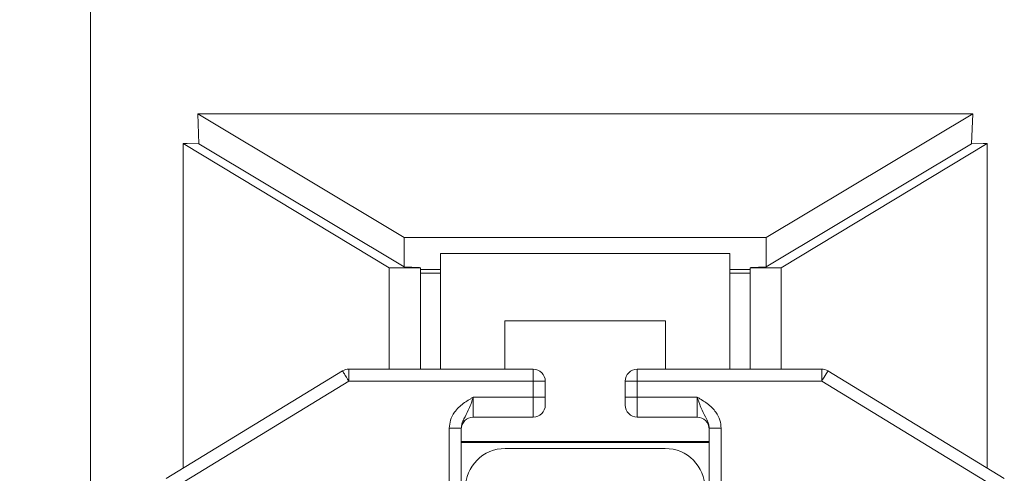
# Model space of a CAD drawing. Header units: millimetres. Extents: x 666 to 1382, y 1052 to 2543.
# Tile 10 of 12: x 882 to 1129, y 2145 to 2259. Entities that reach past the tile are written whole.
import ezdxf

# ---------------------------------------------------------------- set-up
doc = ezdxf.new("R2010")
doc.units = ezdxf.units.MM

msp = doc.modelspace()

# ---------------------------------------------------------------- linework, layer by layer
at = {"color": 7, "linetype": 'Continuous', "lineweight": 15}
for p, q in [((900.01, 2089), (900.01, 2270.35)), ((978.72, 2204.42), (926.87, 2235.51)), ((926.87, 2235.51), (1121.37, 2235.51)), ((926.87, 2235.51), (927.17, 2227.96)), ((1121.37, 2235.51), (1069.53, 2204.42)), ((1121.07, 2227.96), (1121.37, 2235.51)), ((923.22, 2146.52), (923.22, 2228.07)), ((923.22, 2228.07), (974.94, 2196.79)), ((924.25, 2228.07), (923.22, 2228.07)), ((927.17, 2227.96), (924.25, 2228.07)), ((927.17, 2227.96), (978.72, 2197.05)), ((1069.53, 2197.05), (1121.07, 2227.96)), ((1125.02, 2228.07), (1073.31, 2196.79)), ((1123.99, 2228.07), (1121.07, 2227.96)), ((1125.02, 2228.07), (1123.99, 2228.07)), ((1125.02, 2146.52), (1125.02, 2228.07)), ((1069.53, 2204.42), (978.72, 2204.42)), ((978.72, 2197.05), (978.72, 2204.42)), ((1069.53, 2197.05), (1069.53, 2204.42)), ((987.8, 2200.4), (1060.45, 2200.4)), ((987.8, 2171.37), (987.8, 2200.4)), ((1060.45, 2200.4), (1060.45, 2171.37)), ((974.94, 2196.79), (974.94, 2171.37)), ((982.75, 2196.79), (974.94, 2196.79)), ((978.72, 2197.05), (982.55, 2196.91)), ((982.55, 2196.91), (982.75, 2196.79)), ((982.75, 2196.79), (982.75, 2171.37)), ((1065.69, 2196.91), (1065.49, 2196.79)), ((1073.31, 2196.79), (1065.49, 2196.79)), ((1065.49, 2196.79), (1065.49, 2195.32)), ((1065.69, 2196.91), (1069.53, 2197.05)), ((1073.31, 2196.79), (1073.31, 2171.37)), ((987.8, 2196.45), (982.75, 2196.45)), ((987.8, 2195.45), (982.75, 2195.45)), ((982.75, 2195.45), (982.75, 2171.37)), ((1065.49, 2196.45), (1060.45, 2196.45)), ((1065.49, 2195.45), (1060.45, 2195.45)), ((1065.49, 2195.32), (1065.49, 2195.32)), ((1065.49, 2195.32), (1065.49, 2171.37)), ((1003.94, 2171.37), (1003.94, 2183.5)), ((1003.94, 2183.5), (1044.3, 2183.5)), ((1044.3, 2171.37), (1044.3, 2183.5)), ((918.95, 2143.92), (963.22, 2170.93)), ((964.79, 2171.37), (1011.08, 2171.37)), ((964.79, 2171.37), (964.79, 2168.36)), ((1011.08, 2171.37), (1011.08, 2168.36)), ((1037.16, 2168.36), (1037.16, 2171.37)), ((1037.16, 2171.37), (1083.46, 2171.37)), ((1083.46, 2171.37), (1083.46, 2168.36)), ((1085.02, 2170.93), (1129.29, 2143.92)), ((964.79, 2168.36), (920.52, 2141.35)), ((1011.08, 2168.36), (964.79, 2168.36)), ((1014.09, 2168.36), (1011.08, 2168.36)), ((1011.08, 2164.34), (1011.08, 2168.36)), ((1014.09, 2168.36), (1014.09, 2164.34)), ((1034.15, 2168.36), (1037.16, 2168.36)), ((1034.15, 2164.34), (1034.15, 2168.36)), ((1083.46, 2168.36), (1037.16, 2168.36)), ((1037.16, 2168.36), (1037.16, 2164.34)), ((1127.72, 2141.35), (1083.46, 2168.36)), ((996.04, 2164.34), (996.04, 2159.33)), ((996.04, 2164.34), (1011.08, 2164.34)), ((1014.09, 2164.34), (1011.08, 2164.34)), ((1011.08, 2159.33), (1011.08, 2164.34)), ((1014.09, 2164.34), (1014.09, 2162.34)), ((1034.15, 2164.34), (1037.16, 2164.34)), ((1034.15, 2162.34), (1034.15, 2164.34)), ((1037.16, 2164.34), (1037.16, 2159.33)), ((1052.21, 2164.34), (1037.16, 2164.34)), ((1052.21, 2159.33), (1052.21, 2164.34)), ((996.04, 2159.33), (1011.08, 2159.33)), ((1052.21, 2159.33), (1037.16, 2159.33)), ((993.03, 2156.58), (990.02, 2156.58)), ((990.02, 2072.57), (990.02, 2156.58)), ((993.03, 2156.58), (993.03, 2072.57)), ((1058.22, 2156.58), (1055.21, 2156.58)), ((1055.21, 2072.57), (1055.21, 2156.58)), ((1058.22, 2156.58), (1058.22, 2072.57)), ((1055.21, 2153.23), (993.03, 2153.23)), ((993.03, 2152.99), (1055.21, 2152.99)), ((1044.18, 2151.46), (1004.06, 2151.46))]:
    msp.add_line(p, q, dxfattribs=at)
at = {"color": 7, "linetype": 'Continuous', "lineweight": 15, "flags": 128}
for points in [[(963.22, 2170.93), (963.25, 2170.88), (963.34, 2170.73), (963.48, 2170.49), (963.68, 2170.17), (963.92, 2169.78), (964.19, 2169.34), (964.48, 2168.86), (964.79, 2168.36)], [(1083.46, 2168.36), (1083.76, 2168.86), (1084.06, 2169.34), (1084.33, 2169.78), (1084.56, 2170.17), (1084.76, 2170.49), (1084.9, 2170.73), (1084.99, 2170.88), (1085.02, 2170.93)]]:
    msp.add_lwpolyline(points, dxfattribs=at)
at = {"color": 7, "linetype": 'Continuous', "lineweight": 15}
for centre, radius, start, end in [((964.79, 2168.36), 3.01, 90, 121.3832), ((1011.08, 2168.36), 3.01, 0, 90), ((1037.16, 2168.36), 3.01, 90, 180), ((1083.46, 2168.36), 3.01, 58.6168, 90), ((1011.08, 2162.34), 3.01, 270, 0), ((1037.16, 2162.34), 3.01, 180, 270), ((996.04, 2156.32), 3.01, 90, 180), ((1052.21, 2156.32), 3.01, 0, 90), ((1004.06, 2141.43), 10.03, 90, 180), ((1044.18, 2141.43), 10.03, 0, 90)]:
    msp.add_arc(centre, radius, start, end, dxfattribs=at)
for points, knots in [([(839.63, 2202.88), (841.92, 2193.5), (846.43, 2174.99), (853.1, 2147.65), (859.56, 2121.11), (865.82, 2095.36), (871.87, 2070.43), (877.71, 2046.36), (883.19, 2023.77), (888.31, 2002.69), (891.59, 1989.15), (893.21, 1982.47), (893.25, 1982.28)], [0, 0, 0, 0, 0.126938, 0.250327, 0.37023, 0.486641, 0.599483, 0.708673, 0.814144, 0.907466, 0.997384, 1, 1, 1, 1]), ([(990.02, 2156.58), (990.08, 2157.25), (990.22, 2158.67), (991.39, 2160.89), (993.05, 2162.48), (994.53, 2163.46), (995.38, 2163.96), (995.81, 2164.22), (996.03, 2164.34), (996.04, 2164.34)], [0, 0, 0, 0, 0.196632, 0.41125, 0.710719, 0.854285, 0.92638, 0.998496, 1, 1, 1, 1]), ([(993.03, 2156.58), (993.06, 2156.95), (993.14, 2157.79), (993.85, 2159.28), (994.67, 2160.73), (995.31, 2162.29), (995.71, 2163.41), (995.93, 2164.02), (996.04, 2164.34), (996.04, 2164.34)], [0, 0, 0, 0, 0.128558, 0.289589, 0.592212, 0.782986, 0.888647, 0.998334, 1, 1, 1, 1]), ([(1052.21, 2164.34), (1052.21, 2164.34), (1052.32, 2164.02), (1052.53, 2163.41), (1052.94, 2162.29), (1053.57, 2160.73), (1054.4, 2159.28), (1055.1, 2157.79), (1055.18, 2156.95), (1055.21, 2156.58)], [0, 0, 0, 0, 0.001666, 0.111353, 0.217014, 0.407788, 0.710411, 0.871442, 1, 1, 1, 1]), ([(1052.21, 2164.34), (1052.21, 2164.34), (1052.43, 2164.22), (1052.86, 2163.96), (1053.71, 2163.46), (1055.2, 2162.48), (1056.86, 2160.89), (1058.03, 2158.67), (1058.16, 2157.25), (1058.22, 2156.58)], [0, 0, 0, 0, 0.001504, 0.07362, 0.145715, 0.289281, 0.58875, 0.803368, 1, 1, 1, 1])]:
    msp.add_open_spline(points, degree=3, knots=knots, dxfattribs=at)

doc.saveas('drawing.dxf')
